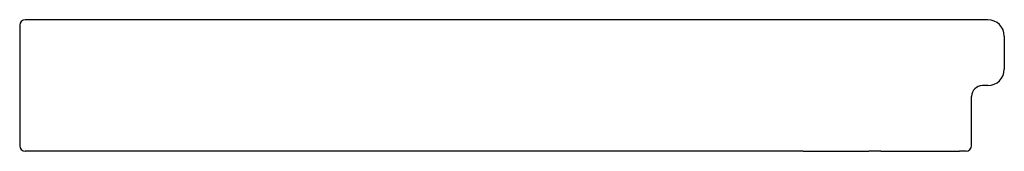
# Model space of a CAD drawing. Header units: millimetres. Extents: x -0.451 to 0.451, y 0 to 0.12.
import ezdxf

# ---------------------------------------------------------------- set-up
doc = ezdxf.new("R2010")
doc.units = ezdxf.units.MM
doc.layers.add('BLOCKS', color=3, linetype='Continuous')

msp = doc.modelspace()

# ---------------------------------------------------------------- linework, layer by layer
at = {"layer": 'BLOCKS', "linetype": 'Continuous'}
for p, q in [((0.43574, 0.12), (-0.44574, 0.12)), ((-0.45074, 0.115), (-0.45074, 0.005)), ((0.45074, 0.105), (0.45074, 0.075)), ((0.43574, 0.06), (0.43074, 0.06)), ((0.42074, 0.005), (0.42074, 0.05)), ((-0.43726, 0), (-0.44574, 0)), ((0.09166, 0), (-0.43726, 0)), ((0.25572, 0), (0.09166, 0)), ((0.26672, 0), (0.25572, 0)), ((0.26672, 0), (0.32672, 0)), ((0.33772, 0), (0.32672, 0)), ((0.33772, 0), (0.40974, 0)), ((0.41574, 0), (0.40974, 0))]:
    msp.add_line(p, q, dxfattribs=at)
for centre, radius, start, end in [((-0.44574, 0.115), 0.005, 90, 180), ((0.43574, 0.105), 0.015, 0, 90), ((0.43574, 0.075), 0.015, 270, 0), ((0.43074, 0.05), 0.01, 90, 180), ((-0.44574, 0.005), 0.005, 180, 270), ((0.41574, 0.005), 0.005, 270, 0)]:
    msp.add_arc(centre, radius, start, end, dxfattribs=at)

doc.saveas('drawing.dxf')
